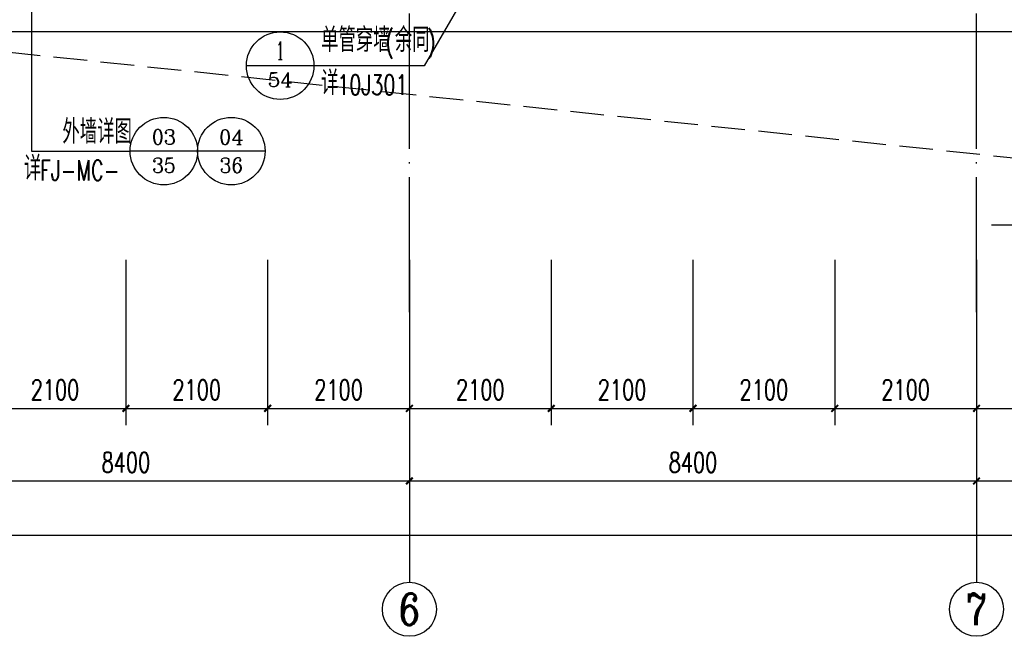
# Model space of a CAD drawing. Extents: x 797781 to 1255204, y 21234 to 1024248.
# Tile 120 of 256: x 899135 to 913719, y 171579 to 180709. Entities that reach past the tile are written whole.
import ezdxf
from ezdxf.enums import TextEntityAlignment as Align

# ---------------------------------------------------------------- set-up
doc = ezdxf.new("R2010")
doc.units = 0
doc.header["$LTSCALE"] = 1000
doc.header["$MEASUREMENT"] = 0
doc.linetypes.add('230303生产综合楼-平面图_t8$0$DASH', pattern=[0.35, 0.25, -0.1])
doc.linetypes.add('230303生产综合楼-平面图_t8$0$DOTE', pattern=[2.42, 2, -0.2, 0.02, -0.2])
for name, color, linetype in [('230303生产综合楼-平面图_t8$0$AXIS', 3, 'Continuous'), ('230303生产综合楼-平面图_t8$0$AXIS_TEXT', 7, 'Continuous'), ('230303生产综合楼-平面图_t8$0$DIM_IDEN', 3, 'Continuous'), ('230303生产综合楼-平面图_t8$0$DIM_LEAD', 3, 'Continuous'), ('230303生产综合楼-平面图_t8$0$DOTE', 1, '230303生产综合楼-平面图_t8$0$DOTE'), ('230303生产综合楼-平面图_t8$0$轮廓', 2, 'Continuous'), ('AXIS_TEXT', 7, 'Continuous'), ('PUB_HATCH', 8, 'Continuous'), ('PUB_TEXT', 7, 'Continuous')]:
    doc.layers.add(name, color=color, linetype=linetype)
doc.styles.add('230303生产综合楼-平面图_t8$0$_TCH_AXIS', font='COMPLEX', dxfattribs={"bigfont": 'GBCBIG'})
doc.styles.add('230303生产综合楼-平面图_t8$0$_TCH_DIM', font='SIMPLEX', dxfattribs={"bigfont": 'GBCBIG'})
doc.styles.add('230303生产综合楼-平面图_T8$0$_TCH_DIM_T3', font='SIMPLEX', dxfattribs={"width": 0.705882, "bigfont": 'GBCBIG'})
doc.styles.add('230303生产综合楼-平面图_t8$0$_TCH_LABEL', font='COMPLEX', dxfattribs={"bigfont": 'GBCBIG'})
doc.styles.add('COMPLEX', font='COMPLEX')
doc.dimstyles.new('230303生产综合楼-平面图_T8$0$_TCH_ARCH&&100', dxfattribs={"dimtxt": 297.5, "dimasz": 100, "dimexe": 250, "dimexo": 300, "dimgap": 126.25, "dimtad": 1, "dimdec": 0, "dimzin": 0, "dimdsep": 46, "dimtxsty": '230303生产综合楼-平面图_T8$0$_TCH_DIM_T3', "dimblk": '230303生产综合楼-平面图_t8$0$_ArchTick', "dimcen": 0.09, "dimclrt": 7, "dimazin": 2, "dimtfac": 1, "dimtdec": 0, "dimtix": 1, "dimtmove": 2, "dimatfit": 3, "dimfxl": 1, "dimtolj": 1, "dimtzin": 0, "dimarcsym": 0})

# ---------------------------------------------------------------- blocks, each defined once
blk = doc.blocks.new('1FFSTG')
at = {"layer": '230303生产综合楼-平面图_t8$0$DIM_IDEN'}
for p, q in [((1048462, 186013), (1047950, 185131)), ((1046318, 185131), (1045318, 185131)), ((1047950, 185131), (1046318, 185131))]:
    blk.add_line(p, q, dxfattribs=at)
blk.add_circle((1045818, 185131), 500, dxfattribs=at)
at = {"layer": 'PUB_TEXT', "style": '230303生产综合楼-平面图_t8$0$_TCH_DIM'}
for s, height, p in [('单管穿墙', 357.4, (1046423, 185335)), ('余同', 357.4, (1047516, 185335)), ('详', 357, (1046423, 184698))]:
    blk.add_text(s, height=height, dxfattribs=at).set_placement(p)
at = {"layer": 'PUB_TEXT', "style": '230303生产综合楼-平面图_t8$0$_TCH_DIM', "width": 0.705882}
for s, height, p in [('(', 298, (1047376, 185335)), (')', 298, (1047993, 185335)), ('10J301', 297.5, (1046661, 184698))]:
    blk.add_text(s, height=height, dxfattribs=at).set_placement(p)
at = {"layer": 'PUB_TEXT', "style": '230303生产综合楼-平面图_t8$0$_TCH_LABEL'}
for s, height, p, p2 in [('1', 268, (1045761, 185222), (1045875, 185222)), ('54', 215.1, (1045634, 184816), (1046002, 184816))]:
    blk.add_text(s, height=height, dxfattribs=at).set_placement(p, p2, align=Align.FIT)
blk = doc.blocks.new('230303生产综合楼-平面图_t8$0$_ArchTick')
at = {"color": 0, "linetype": 'ByBlock', "const_width": 0.3}
blk.add_lwpolyline([(-0.5, -0.5), (0.5, 0.5)], dxfattribs=at)
blk = doc.blocks.new('*D1452')
at = {"layer": '230303生产综合楼-平面图_t8$0$AXIS', "color": 0, "lineweight": -2, "transparency": 16777216}
for p, q in [((898608, 177154), (898608, 174704)), ((900708, 177154), (900708, 174704)), ((898608, 174954), (900708, 174954))]:
    blk.add_line(p, q, dxfattribs=at)
at = {"layer": 'Defpoints', "color": 0, "transparency": 16777216}
for p in [(898608, 177454), (900708, 177454), (900708, 174954)]:
    blk.add_point(p, dxfattribs=at)
at = {"layer": '230303生产综合楼-平面图_t8$0$AXIS', "color": 0, "lineweight": -2, "transparency": 16777216, "xscale": 100, "yscale": 100, "zscale": 100, "rotation": 180}
blk.add_blockref('230303生产综合楼-平面图_t8$0$_ArchTick', (898608, 174954), dxfattribs=at)
at = {"layer": '230303生产综合楼-平面图_t8$0$AXIS', "color": 0, "lineweight": -2, "transparency": 16777216, "xscale": 100, "yscale": 100, "zscale": 100}
blk.add_blockref('230303生产综合楼-平面图_t8$0$_ArchTick', (900708, 174954), dxfattribs=at)
at = {"layer": '230303生产综合楼-平面图_t8$0$AXIS', "color": 7, "transparency": 16777216, "insert": (899658, 175229), "char_height": 297.5, "attachment_point": 5, "style": '230303生产综合楼-平面图_T8$0$_TCH_DIM_T3'}
blk.add_mtext('\\A1;2100', dxfattribs=at)
blk = doc.blocks.new('*D1453')
at = {"layer": '230303生产综合楼-平面图_t8$0$AXIS', "color": 0, "lineweight": -2, "transparency": 16777216}
for p, q in [((900708, 177154), (900708, 174704)), ((902808, 177154), (902808, 174704)), ((900708, 174954), (902808, 174954))]:
    blk.add_line(p, q, dxfattribs=at)
at = {"layer": 'Defpoints', "color": 0, "transparency": 16777216}
for p in [(900708, 177454), (902808, 177454), (902808, 174954)]:
    blk.add_point(p, dxfattribs=at)
at = {"layer": '230303生产综合楼-平面图_t8$0$AXIS', "color": 0, "lineweight": -2, "transparency": 16777216, "xscale": 100, "yscale": 100, "zscale": 100, "rotation": 180}
blk.add_blockref('230303生产综合楼-平面图_t8$0$_ArchTick', (900708, 174954), dxfattribs=at)
at = {"layer": '230303生产综合楼-平面图_t8$0$AXIS', "color": 0, "lineweight": -2, "transparency": 16777216, "xscale": 100, "yscale": 100, "zscale": 100}
blk.add_blockref('230303生产综合楼-平面图_t8$0$_ArchTick', (902808, 174954), dxfattribs=at)
at = {"layer": '230303生产综合楼-平面图_t8$0$AXIS', "color": 7, "transparency": 16777216, "insert": (901758, 175229), "char_height": 297.5, "attachment_point": 5, "style": '230303生产综合楼-平面图_T8$0$_TCH_DIM_T3'}
blk.add_mtext('\\A1;2100', dxfattribs=at)
blk = doc.blocks.new('*D1454')
at = {"layer": '230303生产综合楼-平面图_t8$0$AXIS', "color": 0, "lineweight": -2, "transparency": 16777216}
for p, q in [((902808, 177154), (902808, 174704)), ((904908, 177154), (904908, 174704)), ((902808, 174954), (904908, 174954))]:
    blk.add_line(p, q, dxfattribs=at)
at = {"layer": 'Defpoints', "color": 0, "transparency": 16777216}
for p in [(902808, 177454), (904908, 177454), (904908, 174954)]:
    blk.add_point(p, dxfattribs=at)
at = {"layer": '230303生产综合楼-平面图_t8$0$AXIS', "color": 0, "lineweight": -2, "transparency": 16777216, "xscale": 100, "yscale": 100, "zscale": 100, "rotation": 180}
blk.add_blockref('230303生产综合楼-平面图_t8$0$_ArchTick', (902808, 174954), dxfattribs=at)
at = {"layer": '230303生产综合楼-平面图_t8$0$AXIS', "color": 0, "lineweight": -2, "transparency": 16777216, "xscale": 100, "yscale": 100, "zscale": 100}
blk.add_blockref('230303生产综合楼-平面图_t8$0$_ArchTick', (904908, 174954), dxfattribs=at)
at = {"layer": '230303生产综合楼-平面图_t8$0$AXIS', "color": 7, "transparency": 16777216, "insert": (903858, 175229), "char_height": 297.5, "attachment_point": 5, "style": '230303生产综合楼-平面图_T8$0$_TCH_DIM_T3'}
blk.add_mtext('\\A1;2100', dxfattribs=at)
blk = doc.blocks.new('*D1455')
at = {"layer": '230303生产综合楼-平面图_t8$0$AXIS', "color": 0, "lineweight": -2, "transparency": 16777216}
for p, q in [((904908, 177154), (904908, 174704)), ((907008, 177154), (907008, 174704)), ((904908, 174954), (907008, 174954))]:
    blk.add_line(p, q, dxfattribs=at)
at = {"layer": 'Defpoints', "color": 0, "transparency": 16777216}
for p in [(904908, 177454), (907008, 177454), (907008, 174954)]:
    blk.add_point(p, dxfattribs=at)
at = {"layer": '230303生产综合楼-平面图_t8$0$AXIS', "color": 0, "lineweight": -2, "transparency": 16777216, "xscale": 100, "yscale": 100, "zscale": 100, "rotation": 180}
blk.add_blockref('230303生产综合楼-平面图_t8$0$_ArchTick', (904908, 174954), dxfattribs=at)
at = {"layer": '230303生产综合楼-平面图_t8$0$AXIS', "color": 0, "lineweight": -2, "transparency": 16777216, "xscale": 100, "yscale": 100, "zscale": 100}
blk.add_blockref('230303生产综合楼-平面图_t8$0$_ArchTick', (907008, 174954), dxfattribs=at)
at = {"layer": '230303生产综合楼-平面图_t8$0$AXIS', "color": 7, "transparency": 16777216, "insert": (905958, 175229), "char_height": 297.5, "attachment_point": 5, "style": '230303生产综合楼-平面图_T8$0$_TCH_DIM_T3'}
blk.add_mtext('\\A1;2100', dxfattribs=at)
blk = doc.blocks.new('*D1456')
at = {"layer": '230303生产综合楼-平面图_t8$0$AXIS', "color": 0, "lineweight": -2, "transparency": 16777216}
for p, q in [((907008, 177154), (907008, 174704)), ((909108, 177154), (909108, 174704)), ((907008, 174954), (909108, 174954))]:
    blk.add_line(p, q, dxfattribs=at)
at = {"layer": 'Defpoints', "color": 0, "transparency": 16777216}
for p in [(907008, 177454), (909108, 177454), (909108, 174954)]:
    blk.add_point(p, dxfattribs=at)
at = {"layer": '230303生产综合楼-平面图_t8$0$AXIS', "color": 0, "lineweight": -2, "transparency": 16777216, "xscale": 100, "yscale": 100, "zscale": 100, "rotation": 180}
blk.add_blockref('230303生产综合楼-平面图_t8$0$_ArchTick', (907008, 174954), dxfattribs=at)
at = {"layer": '230303生产综合楼-平面图_t8$0$AXIS', "color": 0, "lineweight": -2, "transparency": 16777216, "xscale": 100, "yscale": 100, "zscale": 100}
blk.add_blockref('230303生产综合楼-平面图_t8$0$_ArchTick', (909108, 174954), dxfattribs=at)
at = {"layer": '230303生产综合楼-平面图_t8$0$AXIS', "color": 7, "transparency": 16777216, "insert": (908058, 175229), "char_height": 297.5, "attachment_point": 5, "style": '230303生产综合楼-平面图_T8$0$_TCH_DIM_T3'}
blk.add_mtext('\\A1;2100', dxfattribs=at)
blk = doc.blocks.new('*D1457')
at = {"layer": '230303生产综合楼-平面图_t8$0$AXIS', "color": 0, "lineweight": -2, "transparency": 16777216}
for p, q in [((909108, 177154), (909108, 174704)), ((911208, 177154), (911208, 174704)), ((909108, 174954), (911208, 174954))]:
    blk.add_line(p, q, dxfattribs=at)
at = {"layer": 'Defpoints', "color": 0, "transparency": 16777216}
for p in [(909108, 177454), (911208, 177454), (911208, 174954)]:
    blk.add_point(p, dxfattribs=at)
at = {"layer": '230303生产综合楼-平面图_t8$0$AXIS', "color": 0, "lineweight": -2, "transparency": 16777216, "xscale": 100, "yscale": 100, "zscale": 100, "rotation": 180}
blk.add_blockref('230303生产综合楼-平面图_t8$0$_ArchTick', (909108, 174954), dxfattribs=at)
at = {"layer": '230303生产综合楼-平面图_t8$0$AXIS', "color": 0, "lineweight": -2, "transparency": 16777216, "xscale": 100, "yscale": 100, "zscale": 100}
blk.add_blockref('230303生产综合楼-平面图_t8$0$_ArchTick', (911208, 174954), dxfattribs=at)
at = {"layer": '230303生产综合楼-平面图_t8$0$AXIS', "color": 7, "transparency": 16777216, "insert": (910158, 175229), "char_height": 297.5, "attachment_point": 5, "style": '230303生产综合楼-平面图_T8$0$_TCH_DIM_T3'}
blk.add_mtext('\\A1;2100', dxfattribs=at)
blk = doc.blocks.new('*D1458')
at = {"layer": '230303生产综合楼-平面图_t8$0$AXIS', "color": 0, "lineweight": -2, "transparency": 16777216}
for p, q in [((911208, 177154), (911208, 174704)), ((913308, 177154), (913308, 174704)), ((911208, 174954), (913308, 174954))]:
    blk.add_line(p, q, dxfattribs=at)
at = {"layer": 'Defpoints', "color": 0, "transparency": 16777216}
for p in [(911208, 177454), (913308, 177454), (913308, 174954)]:
    blk.add_point(p, dxfattribs=at)
at = {"layer": '230303生产综合楼-平面图_t8$0$AXIS', "color": 0, "lineweight": -2, "transparency": 16777216, "xscale": 100, "yscale": 100, "zscale": 100, "rotation": 180}
blk.add_blockref('230303生产综合楼-平面图_t8$0$_ArchTick', (911208, 174954), dxfattribs=at)
at = {"layer": '230303生产综合楼-平面图_t8$0$AXIS', "color": 0, "lineweight": -2, "transparency": 16777216, "xscale": 100, "yscale": 100, "zscale": 100}
blk.add_blockref('230303生产综合楼-平面图_t8$0$_ArchTick', (913308, 174954), dxfattribs=at)
at = {"layer": '230303生产综合楼-平面图_t8$0$AXIS', "color": 7, "transparency": 16777216, "insert": (912258, 175229), "char_height": 297.5, "attachment_point": 5, "style": '230303生产综合楼-平面图_T8$0$_TCH_DIM_T3'}
blk.add_mtext('\\A1;2100', dxfattribs=at)
blk = doc.blocks.new('*D1459')
at = {"layer": '230303生产综合楼-平面图_t8$0$AXIS', "color": 0, "lineweight": -2, "transparency": 16777216}
for p, q in [((913308, 177154), (913308, 174704)), ((915408, 177154), (915408, 174704)), ((913308, 174954), (915408, 174954))]:
    blk.add_line(p, q, dxfattribs=at)
at = {"layer": 'Defpoints', "color": 0, "transparency": 16777216}
for p in [(913308, 177454), (915408, 177454), (915408, 174954)]:
    blk.add_point(p, dxfattribs=at)
at = {"layer": '230303生产综合楼-平面图_t8$0$AXIS', "color": 0, "lineweight": -2, "transparency": 16777216, "xscale": 100, "yscale": 100, "zscale": 100, "rotation": 180}
blk.add_blockref('230303生产综合楼-平面图_t8$0$_ArchTick', (913308, 174954), dxfattribs=at)
at = {"layer": '230303生产综合楼-平面图_t8$0$AXIS', "color": 0, "lineweight": -2, "transparency": 16777216, "xscale": 100, "yscale": 100, "zscale": 100}
blk.add_blockref('230303生产综合楼-平面图_t8$0$_ArchTick', (915408, 174954), dxfattribs=at)
at = {"layer": '230303生产综合楼-平面图_t8$0$AXIS', "color": 7, "transparency": 16777216, "insert": (914358, 175229), "char_height": 297.5, "attachment_point": 5, "style": '230303生产综合楼-平面图_T8$0$_TCH_DIM_T3'}
blk.add_mtext('\\A1;2100', dxfattribs=at)
blk = doc.blocks.new('*D1502')
at = {"layer": '230303生产综合楼-平面图_t8$0$AXIS', "color": 0, "lineweight": -2, "transparency": 16777216}
for p, q in [((896508, 176079), (896508, 173629)), ((904908, 176079), (904908, 173629)), ((896508, 173879), (904908, 173879))]:
    blk.add_line(p, q, dxfattribs=at)
at = {"layer": 'Defpoints', "color": 0, "transparency": 16777216}
for p in [(896508, 176379), (904908, 176379), (904908, 173879)]:
    blk.add_point(p, dxfattribs=at)
at = {"layer": '230303生产综合楼-平面图_t8$0$AXIS', "color": 0, "lineweight": -2, "transparency": 16777216, "xscale": 100, "yscale": 100, "zscale": 100, "rotation": 180}
blk.add_blockref('230303生产综合楼-平面图_t8$0$_ArchTick', (896508, 173879), dxfattribs=at)
at = {"layer": '230303生产综合楼-平面图_t8$0$AXIS', "color": 0, "lineweight": -2, "transparency": 16777216, "xscale": 100, "yscale": 100, "zscale": 100}
blk.add_blockref('230303生产综合楼-平面图_t8$0$_ArchTick', (904908, 173879), dxfattribs=at)
at = {"layer": '230303生产综合楼-平面图_t8$0$AXIS', "color": 7, "transparency": 16777216, "insert": (900708, 174154), "char_height": 297.5, "attachment_point": 5, "style": '230303生产综合楼-平面图_T8$0$_TCH_DIM_T3'}
blk.add_mtext('\\A1;8400', dxfattribs=at)
blk = doc.blocks.new('*D1503')
at = {"layer": '230303生产综合楼-平面图_t8$0$AXIS', "color": 0, "lineweight": -2, "transparency": 16777216}
for p, q in [((904908, 176079), (904908, 173629)), ((913308, 176079), (913308, 173629)), ((904908, 173879), (913308, 173879))]:
    blk.add_line(p, q, dxfattribs=at)
at = {"layer": 'Defpoints', "color": 0, "transparency": 16777216}
for p in [(904908, 176379), (913308, 176379), (913308, 173879)]:
    blk.add_point(p, dxfattribs=at)
at = {"layer": '230303生产综合楼-平面图_t8$0$AXIS', "color": 0, "lineweight": -2, "transparency": 16777216, "xscale": 100, "yscale": 100, "zscale": 100, "rotation": 180}
blk.add_blockref('230303生产综合楼-平面图_t8$0$_ArchTick', (904908, 173879), dxfattribs=at)
at = {"layer": '230303生产综合楼-平面图_t8$0$AXIS', "color": 0, "lineweight": -2, "transparency": 16777216, "xscale": 100, "yscale": 100, "zscale": 100}
blk.add_blockref('230303生产综合楼-平面图_t8$0$_ArchTick', (913308, 173879), dxfattribs=at)
at = {"layer": '230303生产综合楼-平面图_t8$0$AXIS', "color": 7, "transparency": 16777216, "insert": (909108, 174154), "char_height": 297.5, "attachment_point": 5, "style": '230303生产综合楼-平面图_T8$0$_TCH_DIM_T3'}
blk.add_mtext('\\A1;8400', dxfattribs=at)
blk = doc.blocks.new('*D1504')
at = {"layer": '230303生产综合楼-平面图_t8$0$AXIS', "color": 0, "lineweight": -2, "transparency": 16777216}
for p, q in [((913308, 176079), (913308, 173629)), ((921708, 176079), (921708, 173629)), ((913308, 173879), (921708, 173879))]:
    blk.add_line(p, q, dxfattribs=at)
at = {"layer": 'Defpoints', "color": 0, "transparency": 16777216}
for p in [(913308, 176379), (921708, 176379), (921708, 173879)]:
    blk.add_point(p, dxfattribs=at)
at = {"layer": '230303生产综合楼-平面图_t8$0$AXIS', "color": 0, "lineweight": -2, "transparency": 16777216, "xscale": 100, "yscale": 100, "zscale": 100, "rotation": 180}
blk.add_blockref('230303生产综合楼-平面图_t8$0$_ArchTick', (913308, 173879), dxfattribs=at)
at = {"layer": '230303生产综合楼-平面图_t8$0$AXIS', "color": 0, "lineweight": -2, "transparency": 16777216, "xscale": 100, "yscale": 100, "zscale": 100}
blk.add_blockref('230303生产综合楼-平面图_t8$0$_ArchTick', (921708, 173879), dxfattribs=at)
at = {"layer": '230303生产综合楼-平面图_t8$0$AXIS', "color": 7, "transparency": 16777216, "insert": (917508, 174154), "char_height": 297.5, "attachment_point": 5, "style": '230303生产综合楼-平面图_T8$0$_TCH_DIM_T3'}
blk.add_mtext('\\A1;8400', dxfattribs=at)
blk = doc.blocks.new('*D1514')
at = {"layer": '230303生产综合楼-平面图_t8$0$AXIS', "color": 0, "lineweight": -2, "transparency": 16777216}
for p, q in [((895858, 176079), (895858, 172829)), ((989558, 176079), (989558, 172829)), ((895858, 173079), (989558, 173079))]:
    blk.add_line(p, q, dxfattribs=at)
at = {"layer": 'Defpoints', "color": 0, "transparency": 16777216}
for p in [(895858, 176379), (989558, 176379), (989558, 173079)]:
    blk.add_point(p, dxfattribs=at)
at = {"layer": '230303生产综合楼-平面图_t8$0$AXIS', "color": 0, "lineweight": -2, "transparency": 16777216, "xscale": 100, "yscale": 100, "zscale": 100, "rotation": 180}
blk.add_blockref('230303生产综合楼-平面图_t8$0$_ArchTick', (895858, 173079), dxfattribs=at)
at = {"layer": '230303生产综合楼-平面图_t8$0$AXIS', "color": 0, "lineweight": -2, "transparency": 16777216, "xscale": 100, "yscale": 100, "zscale": 100}
blk.add_blockref('230303生产综合楼-平面图_t8$0$_ArchTick', (989558, 173079), dxfattribs=at)
at = {"layer": '230303生产综合楼-平面图_t8$0$AXIS', "color": 7, "transparency": 16777216, "insert": (942708, 173354), "char_height": 297.5, "attachment_point": 5, "style": '230303生产综合楼-平面图_T8$0$_TCH_DIM_T3'}
blk.add_mtext('\\A1;93700', dxfattribs=at)
blk = doc.blocks.new('_AXISO')
blk.add_circle((0, 0), 0.5)
at = {"layer": 'AXIS_TEXT', "style": 'COMPLEX', "width": 1.041667}
blk.add_attdef('A', text='', height=0.56, dxfattribs=at).set_placement((-0.25, -0.28), (0.25, -0.28), align=Align.FIT)

msp = doc.modelspace()

# ---------------------------------------------------------------- linework, layer by layer
at = {"layer": '230303生产综合楼-平面图_t8$0$AXIS'}
for p, q in [((904908, 176379.2), (904908, 172379.2)), ((913308, 176379.2), (913308, 172379.2))]:
    msp.add_line(p, q, dxfattribs=at)
at = {"layer": '230303生产综合楼-平面图_t8$0$DIM_IDEN'}
for p, q in [((899309.7, 181579.2), (899309.7, 178763.1)), ((899309.7, 178763.1), (900770.2, 178763.1)), ((901770.2, 178763.1), (900770.2, 178763.1)), ((902770.2, 178763.1), (901770.2, 178763.1))]:
    msp.add_line(p, q, dxfattribs=at)
for centre in [(901270.2, 178763.1), (902270.2, 178763.1)]:
    msp.add_circle(centre, 500, dxfattribs=at)
at = {"layer": '230303生产综合楼-平面图_t8$0$DIM_LEAD'}
msp.add_line((915232.9, 177665.1), (913531.7, 177665.1), dxfattribs=at)
at = {"layer": '230303生产综合楼-平面图_t8$0$DOTE'}
for p, q in [((904908, 176379.2), (904908, 219193.6)), ((913308, 176379.2), (913308, 207979.2))]:
    msp.add_line(p, q, dxfattribs=at)
at = {"layer": '230303生产综合楼-平面图_t8$0$轮廓', "linetype": '230303生产综合楼-平面图_t8$0$DASH', "ltscale": 2}
msp.add_lwpolyline([(895458, 180598.9), (921321.3, 177879.2), (989958, 177879.2)], dxfattribs=at)
at = {"layer": 'PUB_HATCH'}
msp.add_lwpolyline([(895458, 208379.2), (964094.7, 208379.2), (989958, 205659.4), (989958, 177801.7), (964021.3, 180529.2), (895458, 180529.2)], close=True, dxfattribs=at)

# ---------------------------------------------------------------- block references
msp.add_blockref('1FFSTG', (-142824.1, -5103))
at = {"layer": '230303生产综合楼-平面图_t8$0$AXIS'}
ref = msp.add_blockref('_AXISO', (904908, 171979.2), dxfattribs=dict(at, xscale=800, yscale=800, zscale=800))
ref.add_attrib('A', '6', dxfattribs={"layer": '230303生产综合楼-平面图_t8$0$AXIS_TEXT', "ltscale": 2, "height": 465.9, "style": '230303生产综合楼-平面图_t8$0$_TCH_AXIS'}).set_placement((904752.7, 171746.2), (905063.3, 171746.2), align=Align.FIT)
ref = msp.add_blockref('_AXISO', (913308, 171979.2), dxfattribs=dict(at, xscale=800, yscale=800, zscale=800))
ref.add_attrib('A', '7', dxfattribs={"layer": '230303生产综合楼-平面图_t8$0$AXIS_TEXT', "ltscale": 2, "height": 465.9, "style": '230303生产综合楼-平面图_t8$0$_TCH_AXIS'}).set_placement((913152.7, 171746.2), (913463.3, 171746.2), align=Align.FIT)

# ---------------------------------------------------------------- texts
at = {"layer": 'PUB_TEXT', "style": '230303生产综合楼-平面图_t8$0$_TCH_DIM'}
for s, height, p in [('外墙详图', 357.45, (899767.9, 178871.8)), ('详', 357.4, (899196.9, 178330.4))]:
    msp.add_text(s, height=height, dxfattribs=at).set_placement(p)
at = {"layer": 'PUB_TEXT', "style": '230303生产综合楼-平面图_t8$0$_TCH_LABEL'}
for s, height, p, p2 in [('03', 219.66, (901092.4, 178862.2), (901448, 178862.2)), ('04', 215.13, (902085.8, 178862.9), (902454.6, 178862.9)), ('35', 221.93, (901095.9, 178442.5), (901444.6, 178442.5)), ('36', 221.93, (902095.9, 178442.5), (902444.6, 178442.5))]:
    msp.add_text(s, height=height, dxfattribs=at).set_placement(p, p2, align=Align.FIT)
at = {"layer": 'PUB_TEXT', "style": '230303生产综合楼-平面图_t8$0$_TCH_DIM', "width": 0.705882}
msp.add_text('FJ-MC-', height=297.5, dxfattribs=at).set_placement((899435.2, 178330.4))

# ---------------------------------------------------------------- dimensions: what is measured, and where the dimension line sits
at = {"layer": '230303生产综合楼-平面图_t8$0$AXIS'}
for p1, p2, distance, picture, middle in [((898608, 177454.2), (900708, 177454.2), -2500, '*D1452', (899658, 175229.2)), ((900708, 177454.2), (902808, 177454.2), -2500, '*D1453', (901758, 175229.2)), ((902808, 177454.2), (904908, 177454.2), -2500, '*D1454', (903858, 175229.2)), ((904908, 177454.2), (907008, 177454.2), -2500, '*D1455', (905958, 175229.2)), ((907008, 177454.2), (909108, 177454.2), -2500, '*D1456', (908058, 175229.2)), ((909108, 177454.2), (911208, 177454.2), -2500, '*D1457', (910158, 175229.2)), ((911208, 177454.2), (913308, 177454.2), -2500, '*D1458', (912258, 175229.2)), ((913308, 177454.2), (915408, 177454.2), -2500, '*D1459', (914358, 175229.2)), ((895858, 176379.2), (989558, 176379.2), -3300, '*D1514', (942708, 173354.2)), ((896508, 176379.2), (904908, 176379.2), -2500, '*D1502', (900708, 174154.2)), ((904908, 176379.2), (913308, 176379.2), -2500, '*D1503', (909108, 174154.2)), ((913308, 176379.2), (921708, 176379.2), -2500, '*D1504', (917508, 174154.2))]:
    dim = msp.add_aligned_dim(p1=p1, p2=p2, distance=distance, dimstyle='230303生产综合楼-平面图_T8$0$_TCH_ARCH&&100', dxfattribs=at)
    dim.commit()
    dim.dimension.update_dxf_attribs({"geometry": picture, "text_midpoint": middle})

doc.saveas('drawing.dxf')
